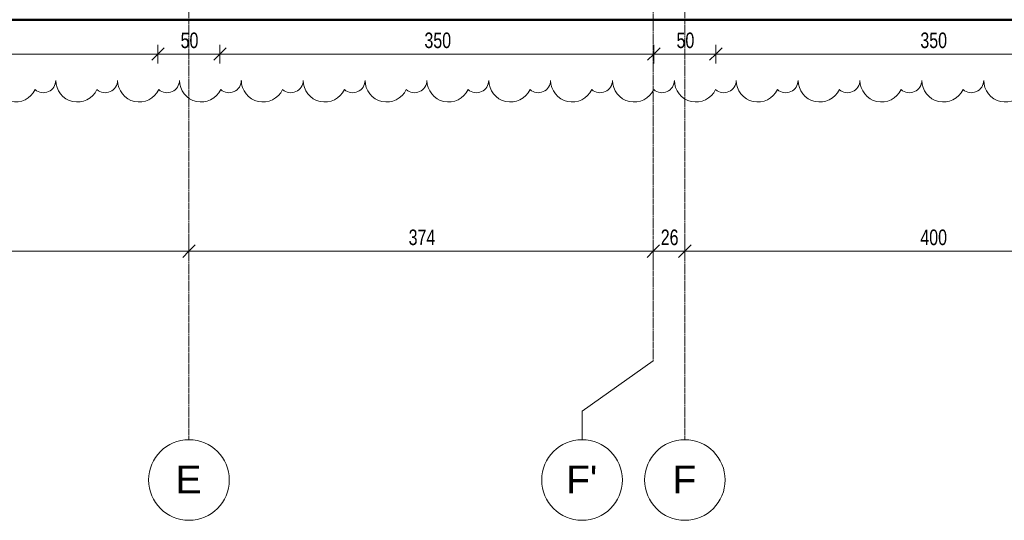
# Model space of a CAD drawing. Header units: millimetres. Extents: x 8507 to 110494, y 1100 to 66219.
# Tile 12 of 38: x 67681 to 75623, y 47737 to 51774. Entities that reach past the tile are written whole.
import ezdxf

# ---------------------------------------------------------------- set-up
doc = ezdxf.new("R2010")
doc.units = ezdxf.units.MM
doc.linetypes.add('Ligne de quadrillage', pattern=[22.225, 12.7, -3.175, 3.175, -3.175])
for name, color, linetype, lineweight in [('A-ANNO-DIMS', 211, 'Continuous', 9), ('A-ANNO-DIMS-50', 211, 'Continuous', 9), ('A-WALL', 113, 'Continuous', 9), ('G-ANNO-REVC', 71, 'Continuous', 9), ('S-GRID', 1, 'Continuous', 9), ('S-GRID-IDEN', 1, 'Continuous', 9)]:
    doc.layers.add(name, color=color, linetype=linetype, lineweight=lineweight)
doc.styles.add('Arial', font='arial.ttf', dxfattribs={"height": 225})
doc.styles.add('Arial Narrow_3', font='ARIALN.TTF', dxfattribs={"width": 0.9, "height": 125})
doc.dimstyles.new('AB6_1_50_-_GB', dxfattribs={"dimscale": 304.8, "dimtxt": 127.928872, "dimasz": 0.328084, "dimexe": 0.246063, "dimexo": 0.0625, "dimgap": 0.04101, "dimtad": 1, "dimdec": 0, "dimlfac": 0.1, "dimdsep": 46, "dimtxsty": 'Arial Narrow_3', "dimblk1": 'OBLIQUE', "dimblk2": 'OBLIQUE', "dimsah": 1, "dimcen": 0.09, "dimazin": 0, "dimtfac": 1, "dimtdec": 4, "dimtix": 1, "dimtmove": 0, "dimatfit": 3, "dimfxl": 0.246063, "dimfxlon": 1, "dimtvp": 1, "dimtolj": 1, "dimtzin": 0, "dimarcsym": 2})

# ---------------------------------------------------------------- blocks, each defined once
blk = doc.blocks.new('Quadrillage - M_Extrémité de la ligne de quadrillage - Cercle-11575-R-1_IMPLANTATION variante')
at = {"layer": 'S-GRID-IDEN'}
blk.add_circle((0, 0), 6.5, dxfattribs=at)
blk = doc.blocks.new('DIMBLOCK120-R-1_IMPLANTATION variante')
at = {"layer": 'A-ANNO-DIMS-50'}
for p, q in [((65296.5, 51496.1), (65296.5, 51571.1)), ((68796.5, 51496.1), (68796.5, 51571.1)), ((65296.5, 51496.1), (68796.5, 51496.1)), ((65296.5, 51496.1), (65296.5, 51421.1)), ((68796.5, 51496.1), (68796.5, 51421.1))]:
    blk.add_line(p, q, dxfattribs=at)
at = {"layer": 'A-ANNO-DIMS-50', "lineweight": 18}
for p, q in [((65296.5, 51496.1), (65346.5, 51546.1)), ((68796.5, 51496.1), (68846.5, 51546.1)), ((65296.5, 51496.1), (65246.5, 51446.1)), ((68796.5, 51496.1), (68746.5, 51446.1))]:
    blk.add_line(p, q, dxfattribs=at)
at = {"layer": 'A-ANNO-DIMS-50', "color": 0, "insert": (66946, 51670.1), "char_height": 125, "width": 241.237, "attachment_point": 1, "line_spacing_factor": 0.974696, "style": 'Arial Narrow_3'}
blk.add_mtext('350', dxfattribs=at)
blk = doc.blocks.new('_Oblique')
at = {"color": 0, "linetype": 'ByBlock', "lineweight": -2}
blk.add_line((-0.5, -0.5), (0.5, 0.5), dxfattribs=at)
blk = doc.blocks.new('DIMBLOCK121-R-1_IMPLANTATION variante')
at = {"layer": 'A-ANNO-DIMS-50'}
for p, q in [((68796.5, 51496.1), (68796.5, 51571.1)), ((69296.5, 51496.1), (69296.5, 51571.1)), ((68796.5, 51496.1), (69296.5, 51496.1)), ((68796.5, 51496.1), (68796.5, 51421.1)), ((69296.5, 51496.1), (69296.5, 51421.1))]:
    blk.add_line(p, q, dxfattribs=at)
at = {"layer": 'A-ANNO-DIMS-50', "lineweight": 18}
for p, q in [((68796.5, 51496.1), (68846.5, 51546.1)), ((69296.5, 51496.1), (69346.5, 51546.1)), ((68796.5, 51496.1), (68746.5, 51446.1)), ((69296.5, 51496.1), (69246.5, 51446.1))]:
    blk.add_line(p, q, dxfattribs=at)
at = {"layer": 'A-ANNO-DIMS-50', "color": 0, "insert": (68979.5, 51670.1), "char_height": 125, "width": 160.825, "attachment_point": 1, "line_spacing_factor": 0.974696, "style": 'Arial Narrow_3'}
blk.add_mtext('50', dxfattribs=at)
blk = doc.blocks.new('DIMBLOCK122-R-1_IMPLANTATION variante')
at = {"layer": 'A-ANNO-DIMS-50'}
for p, q in [((69296.5, 51496.1), (69296.5, 51571.1)), ((72796.5, 51496.1), (72796.5, 51571.1)), ((69296.5, 51496.1), (72796.5, 51496.1)), ((69296.5, 51496.1), (69296.5, 51421.1)), ((72796.5, 51496.1), (72796.5, 51421.1))]:
    blk.add_line(p, q, dxfattribs=at)
at = {"layer": 'A-ANNO-DIMS-50', "lineweight": 18}
for p, q in [((69296.5, 51496.1), (69346.5, 51546.1)), ((72796.5, 51496.1), (72846.5, 51546.1)), ((69296.5, 51496.1), (69246.5, 51446.1)), ((72796.5, 51496.1), (72746.5, 51446.1))]:
    blk.add_line(p, q, dxfattribs=at)
at = {"layer": 'A-ANNO-DIMS-50', "color": 0, "insert": (70946, 51670.1), "char_height": 125, "width": 241.237, "attachment_point": 1, "line_spacing_factor": 0.974696, "style": 'Arial Narrow_3'}
blk.add_mtext('350', dxfattribs=at)
blk = doc.blocks.new('DIMBLOCK123-R-1_IMPLANTATION variante')
at = {"layer": 'A-ANNO-DIMS-50'}
for p, q in [((72796.5, 51496.1), (72796.5, 51571.1)), ((73296.5, 51496.1), (73296.5, 51571.1)), ((72796.5, 51496.1), (73296.5, 51496.1)), ((72796.5, 51496.1), (72796.5, 51421.1)), ((73296.5, 51496.1), (73296.5, 51421.1))]:
    blk.add_line(p, q, dxfattribs=at)
at = {"layer": 'A-ANNO-DIMS-50', "lineweight": 18}
for p, q in [((72796.5, 51496.1), (72846.5, 51546.1)), ((73296.5, 51496.1), (73346.5, 51546.1)), ((72796.5, 51496.1), (72746.5, 51446.1)), ((73296.5, 51496.1), (73246.5, 51446.1))]:
    blk.add_line(p, q, dxfattribs=at)
at = {"layer": 'A-ANNO-DIMS-50', "color": 0, "insert": (72979.5, 51670.1), "char_height": 125, "width": 160.825, "attachment_point": 1, "line_spacing_factor": 0.974696, "style": 'Arial Narrow_3'}
blk.add_mtext('50', dxfattribs=at)
blk = doc.blocks.new('DIMBLOCK124-R-1_IMPLANTATION variante')
at = {"layer": 'A-ANNO-DIMS-50'}
for p, q in [((73296.5, 51496.1), (73296.5, 51571.1)), ((76796.5, 51496.1), (76796.5, 51571.1)), ((73296.5, 51496.1), (76796.5, 51496.1)), ((73296.5, 51496.1), (73296.5, 51421.1)), ((76796.5, 51496.1), (76796.5, 51421.1))]:
    blk.add_line(p, q, dxfattribs=at)
at = {"layer": 'A-ANNO-DIMS-50', "lineweight": 18}
for p, q in [((73296.5, 51496.1), (73346.5, 51546.1)), ((76796.5, 51496.1), (76846.5, 51546.1)), ((73296.5, 51496.1), (73246.5, 51446.1)), ((76796.5, 51496.1), (76746.5, 51446.1))]:
    blk.add_line(p, q, dxfattribs=at)
at = {"layer": 'A-ANNO-DIMS-50', "color": 0, "insert": (74946, 51670.1), "char_height": 125, "width": 241.237, "attachment_point": 1, "line_spacing_factor": 0.974696, "style": 'Arial Narrow_3'}
blk.add_mtext('350', dxfattribs=at)
blk = doc.blocks.new('DIMBLOCK169-R-1_IMPLANTATION variante')
at = {"layer": 'A-ANNO-DIMS-50'}
for p, q in [((65046.5, 49907.3), (65046.5, 49982.3)), ((69046.5, 49907.3), (69046.5, 49982.3)), ((65046.5, 49907.3), (69046.5, 49907.3)), ((65046.5, 49907.3), (65046.5, 49832.3)), ((69046.5, 49907.3), (69046.5, 49832.3))]:
    blk.add_line(p, q, dxfattribs=at)
at = {"layer": 'A-ANNO-DIMS-50', "lineweight": 18}
for p, q in [((65046.5, 49907.3), (65096.5, 49957.3)), ((69046.5, 49907.3), (69096.5, 49957.3)), ((65046.5, 49907.3), (64996.5, 49857.3)), ((69046.5, 49907.3), (68996.5, 49857.3))]:
    blk.add_line(p, q, dxfattribs=at)
at = {"layer": 'A-ANNO-DIMS-50', "color": 0, "insert": (66946, 50081.3), "char_height": 125, "width": 241.237, "attachment_point": 1, "line_spacing_factor": 0.974696, "style": 'Arial Narrow_3'}
blk.add_mtext('400', dxfattribs=at)
blk = doc.blocks.new('DIMBLOCK170-R-1_IMPLANTATION variante')
at = {"layer": 'A-ANNO-DIMS-50'}
for p, q in [((69046.5, 49907.3), (69046.5, 49982.3)), ((72791.5, 49907.3), (72791.5, 49982.3)), ((69046.5, 49907.3), (72791.5, 49907.3)), ((69046.5, 49907.3), (69046.5, 49832.3)), ((72791.5, 49907.3), (72791.5, 49832.3))]:
    blk.add_line(p, q, dxfattribs=at)
at = {"layer": 'A-ANNO-DIMS-50', "lineweight": 18}
for p, q in [((69046.5, 49907.3), (69096.5, 49957.3)), ((72791.5, 49907.3), (72841.5, 49957.3)), ((69046.5, 49907.3), (68996.5, 49857.3)), ((72791.5, 49907.3), (72741.5, 49857.3))]:
    blk.add_line(p, q, dxfattribs=at)
at = {"layer": 'A-ANNO-DIMS-50', "color": 0, "insert": (70818.5, 50081.3), "char_height": 125, "width": 241.237, "attachment_point": 1, "line_spacing_factor": 0.974696, "style": 'Arial Narrow_3'}
blk.add_mtext('374', dxfattribs=at)
blk = doc.blocks.new('DIMBLOCK171-R-1_IMPLANTATION variante')
at = {"layer": 'A-ANNO-DIMS-50'}
for p, q in [((72791.5, 49907.3), (72791.5, 49982.3)), ((73046.5, 49907.3), (73046.5, 49982.3)), ((72791.5, 49907.3), (73046.5, 49907.3)), ((72791.5, 49907.3), (72791.5, 49832.3)), ((73046.5, 49907.3), (73046.5, 49832.3))]:
    blk.add_line(p, q, dxfattribs=at)
at = {"layer": 'A-ANNO-DIMS-50', "lineweight": 18}
for p, q in [((72791.5, 49907.3), (72841.5, 49957.3)), ((73046.5, 49907.3), (73096.5, 49957.3)), ((72791.5, 49907.3), (72741.5, 49857.3)), ((73046.5, 49907.3), (72996.5, 49857.3))]:
    blk.add_line(p, q, dxfattribs=at)
at = {"layer": 'A-ANNO-DIMS-50', "color": 0, "insert": (72852, 50081.3), "char_height": 125, "width": 160.825, "attachment_point": 1, "line_spacing_factor": 0.974696, "style": 'Arial Narrow_3'}
blk.add_mtext('26', dxfattribs=at)
blk = doc.blocks.new('DIMBLOCK172-R-1_IMPLANTATION variante')
at = {"layer": 'A-ANNO-DIMS-50'}
for p, q in [((73046.5, 49907.3), (73046.5, 49982.3)), ((77046.5, 49907.3), (77046.5, 49982.3)), ((73046.5, 49907.3), (77046.5, 49907.3)), ((73046.5, 49907.3), (73046.5, 49832.3)), ((77046.5, 49907.3), (77046.5, 49832.3))]:
    blk.add_line(p, q, dxfattribs=at)
at = {"layer": 'A-ANNO-DIMS-50', "lineweight": 18}
for p, q in [((73046.5, 49907.3), (73096.5, 49957.3)), ((77046.5, 49907.3), (77096.5, 49957.3)), ((73046.5, 49907.3), (72996.5, 49857.3)), ((77046.5, 49907.3), (76996.5, 49857.3))]:
    blk.add_line(p, q, dxfattribs=at)
at = {"layer": 'A-ANNO-DIMS-50', "color": 0, "insert": (74946, 50081.3), "char_height": 125, "width": 241.237, "attachment_point": 1, "line_spacing_factor": 0.974696, "style": 'Arial Narrow_3'}
blk.add_mtext('400', dxfattribs=at)
blk = doc.blocks.new('Family - ___-3290714-R-1_IMPLANTATION variante')
at = {"layer": 'G-ANNO-REVC'}
for centre, radius, start, end in [((4553, 51151.5), 174.6, 177.88638, 332.67761), ((4777.4, 51143.3), 99.8, 226.07606, 357.88638), ((5051.6, 51133.1), 174.6, 177.88638, 332.67761), ((5276, 51124.8), 99.8, 226.07606, 357.88638), ((5550.2, 51114.7), 174.6, 177.88638, 332.67761), ((5774.6, 51106.4), 99.8, 226.07606, 357.88638), ((6048.9, 51096.3), 174.6, 177.88638, 332.67761), ((6273.2, 51088), 99.8, 226.07606, 357.88638), ((6547.5, 51077.9), 174.6, 177.88638, 332.67761), ((6771.9, 51069.6), 99.8, 226.07606, 357.88638), ((7046.1, 51059.5), 174.6, 177.88638, 332.67761), ((7270.5, 51051.2), 99.8, 226.07606, 357.88638), ((7544.8, 51041.1), 174.6, 177.88638, 332.67761), ((7769.1, 51032.8), 99.8, 226.07606, 357.88638), ((8043.4, 51022.7), 174.6, 177.88638, 332.67761), ((8267.8, 51014.4), 99.8, 226.07606, 357.88638), ((8542, 51004.3), 174.6, 177.88638, 332.67761), ((8766.4, 50996), 99.8, 226.07606, 357.88638), ((9040.6, 50985.9), 174.6, 177.88638, 332.67761), ((9265, 50977.6), 99.8, 226.07606, 357.88638), ((9539.3, 50967.5), 174.6, 177.88638, 332.67761), ((9763.7, 50959.2), 99.8, 226.07606, 357.88638), ((10037.9, 50949.1), 174.6, 177.88638, 332.67761), ((10262.3, 50940.8), 99.8, 226.07606, 357.88638), ((10536.5, 50930.7), 174.6, 177.88638, 332.67761), ((10760.9, 50922.4), 99.8, 226.07606, 357.88638), ((11035.2, 50912.3), 174.6, 177.88638, 332.67761), ((11259.5, 50904), 99.8, 226.07606, 357.88638), ((11533.8, 50893.9), 174.6, 177.88638, 332.67761), ((11758.2, 50885.6), 99.8, 226.07606, 357.88638), ((12032.4, 50875.5), 174.6, 177.88638, 332.67761), ((12256.8, 50867.2), 99.8, 226.07606, 357.88638), ((12531.1, 50857.1), 174.6, 177.88638, 332.67761)]:
    blk.add_arc(centre, radius, start, end, dxfattribs=at)

msp = doc.modelspace()

# ---------------------------------------------------------------- linework, layer by layer
at = {"layer": 'A-WALL', "lineweight": 50}
msp.add_line((93176.5, 51773.7), (57296.5, 51773.7), dxfattribs=at)
at = {"layer": 'S-GRID', "linetype": 'Ligne de quadrillage'}
for p, q in [((69046.5, 48387.1), (69046.5, 65568.7)), ((73046.5, 48387.1), (73046.5, 65568.7)), ((72791.5, 49022.1), (72791.5, 64933.7))]:
    msp.add_line(p, q, dxfattribs=at)
at = {"layer": 'S-GRID'}
for p, q in [((72791.5, 49022.1), (72217.4, 48617.7)), ((72217.4, 48617.7), (72217.4, 48387.1))]:
    msp.add_line(p, q, dxfattribs=at)

# ---------------------------------------------------------------- block references
at = {"layer": 'G-ANNO-REVC', "rotation": 2.113623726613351}
msp.add_blockref('Family - ___-3290714-R-1_IMPLANTATION variante', (64984.6, 0), dxfattribs=at)
at = {"layer": 'S-GRID-IDEN', "xscale": 49.99999999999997, "yscale": 49.99999999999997, "zscale": 49.99999999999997}
for p in [(69046.5, 48062.1), (72217.4, 48062.1), (73046.5, 48062.1)]:
    msp.add_blockref('Quadrillage - M_Extrémité de la ligne de quadrillage - Cercle-11575-R-1_IMPLANTATION variante', p, dxfattribs=at)

# ---------------------------------------------------------------- dimensions: what is measured, and where the dimension line sits
at = {"layer": 'A-ANNO-DIMS'}
for base, p1, p2, override, picture, middle in [((68796.5, 51496.1), (65296.5, 51571.1), (68796.5, 51571.1), {"dimpost": '<>', "dimfxl": 3500}, 'DIMBLOCK120-R-1_IMPLANTATION variante', (67046.5, 51572.4)), ((69296.5, 51496.1), (68796.5, 51571.1), (69296.5, 51571.1), {"dimpost": '<>', "dimfxl": 500}, 'DIMBLOCK121-R-1_IMPLANTATION variante', (69046.5, 51572.4)), ((72796.5, 51496.1), (69296.5, 51571.1), (72796.5, 51571.1), {"dimpost": '<>', "dimfxl": 3500}, 'DIMBLOCK122-R-1_IMPLANTATION variante', (71046.5, 51572.4)), ((73296.5, 51496.1), (72796.5, 51571.1), (73296.5, 51571.1), {"dimpost": '<>', "dimfxl": 500}, 'DIMBLOCK123-R-1_IMPLANTATION variante', (73046.5, 51572.4)), ((76796.5, 51496.1), (73296.5, 51571.1), (76796.5, 51571.1), {"dimpost": '<>', "dimfxl": 3500}, 'DIMBLOCK124-R-1_IMPLANTATION variante', (75046.5, 51572.4)), ((69046.5, 49907.3), (65046.5, 49982.3), (69046.5, 49982.3), {"dimpost": '<>', "dimfxl": 4000}, 'DIMBLOCK169-R-1_IMPLANTATION variante', (67046.5, 49983.6)), ((72791.5153401, 49907.2957679), (69046.5153404, 49982.2957679), (72791.5153401, 49982.2957679), {"dimpost": '<>', "dimfxl": 3745}, 'DIMBLOCK170-R-1_IMPLANTATION variante', (70919.0153403, 49983.6173918)), ((73046.5153404, 49907.2957679), (72791.5153401, 49982.2957679), (73046.5153404, 49982.2957679), {"dimpost": '<>', "dimfxl": 255}, 'DIMBLOCK171-R-1_IMPLANTATION variante', (72919.0153403, 49983.6173918)), ((77046.5, 49907.3), (73046.5, 49982.3), (77046.5, 49982.3), {"dimpost": '<>', "dimfxl": 4000}, 'DIMBLOCK172-R-1_IMPLANTATION variante', (75046.5, 49983.6))]:
    dim = msp.add_linear_dim(base=base, p1=p1, p2=p2, dimstyle='AB6_1_50_-_GB', override=override, dxfattribs=at)
    dim.commit()
    dim.dimension.update_dxf_attribs({"geometry": picture, "text_midpoint": middle})

# ---------------------------------------------------------------- next in the draw order: texts
at = {"layer": 'S-GRID-IDEN', "char_height": 225, "attachment_point": 1, "style": 'Arial', "bg_fill": 3, "box_fill_scale": 1.25, "bg_fill_color": 256, "bg_fill_true_color": 13158600, "bg_fill_transparency": 0}
for s, insert, width in [('E', (68939, 48178.3), 256.54), ("F'", (72088.3, 48178.3), 308.65), ('F', (72947.2, 48178.3), 236.498)]:
    msp.add_mtext(s, dxfattribs=dict(at, insert=insert, width=width))

doc.saveas('drawing.dxf')
